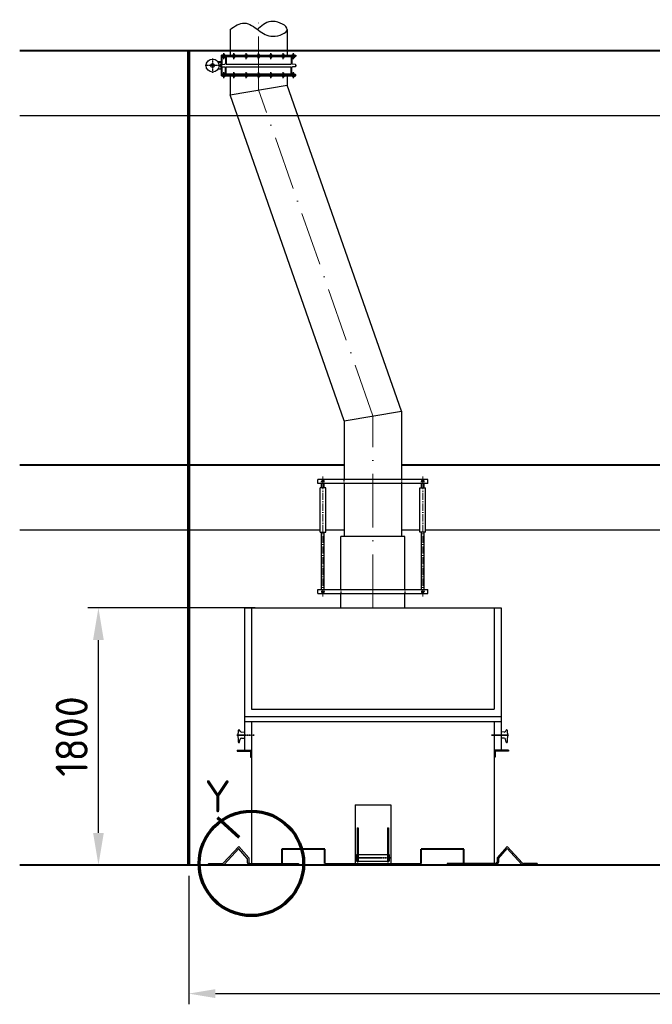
# Model space of a CAD drawing. Header units: millimetres. Extents: x 0 to 62175, y 0 to 44550.
# Tile 31 of 38: x 34914 to 39347, y 13118 to 20011. Entities that reach past the tile are written whole.
import ezdxf

# ---------------------------------------------------------------- set-up
doc = ezdxf.new("R2010")
doc.units = ezdxf.units.MM
for name, pattern in [('Amconstr', [9999, 9999, 0]), ('GEN7', [15, 10, -2.5, 0, -2.5]), ('GEN7A', [7.5, 5, -1.25, 0, -1.25]), ('MITTE', [2, 1.25, -0.25, 0.25, -0.25]), ('VERDECKT', [9.525, 6.35, -3.175])]:
    doc.linetypes.add(name, pattern=pattern)
for name, color, linetype in [('0N', 7, 'Continuous'), ('7', 4, 'GEN7'), ('7A', 4, 'GEN7A'), ('7AN', 4, 'GEN7A'), ('_-0', 7, 'Continuous'), ('Bemaßung', 3, 'Continuous'), ('GRUNDRISS', 7, 'Continuous'), ('Verdecktekanten', 6, 'VERDECKT')]:
    doc.layers.add(name, color=color, linetype=linetype)
for name, color, linetype, lineweight in [('AM_5', 3, 'Continuous', 25), ('AM_CL', 1, 'Amconstr', 25), ('Mittellinie', 4, 'MITTE', 35), ('Schott', 1, 'Continuous', 70)]:
    doc.layers.add(name, color=color, linetype=linetype, lineweight=lineweight)
doc.styles.add('DIN', font='Din.shx')
doc.styles.get("Standard").update_dxf_attribs({"font": 'ISOCP.SHX'})
doc.dimstyles.new('AM_ISO', dxfattribs={"dimscale": 75, "dimtxt": 3.5, "dimasz": 2.5, "dimexe": 1, "dimexo": 1, "dimgap": 1.5, "dimtad": 1, "dimdsep": 46, "dimtxsty": 'Standard', "dimcen": 0, "dimclrd": 256, "dimclre": 256, "dimclrt": 2, "dimadec": 0, "dimazin": 2, "dimtp": 0.1, "dimtm": 0.1, "dimtfac": 0.71, "dimtdec": 3, "dimtmove": 0, "dimatfit": 3, "dimfxl": 0, "dimtzin": 0, "dimlwd": -1, "dimlwe": -1, "dimarcsym": 0})
doc.dimstyles.new('M1_75', dxfattribs={"dimscale": 75, "dimtxt": 3, "dimasz": 3, "dimexe": 1, "dimexo": 1, "dimgap": 1, "dimtad": 1, "dimdec": 0, "dimzin": 0, "dimdsep": 46, "dimtxsty": 'DIN', "dimcen": 3, "dimclrd": 256, "dimclre": 256, "dimclrt": 2, "dimadec": 0, "dimazin": 0, "dimtfac": 1, "dimtdec": 0, "dimtmove": 0, "dimatfit": 3, "dimfxl": 0, "dimtvp": 1.4, "dimtolj": 1, "dimtzin": 0, "dimlwd": -1, "dimlwe": -1, "dimarcsym": 0})

# ---------------------------------------------------------------- blocks, each defined once
blk = doc.blocks.new('*D239')
at = {"layer": 'AM_5'}
for p, q in [((36098.8, 14017.5), (36098.8, 13117.5)), ((47698.8, 14017.5), (47698.8, 13117.5)), ((36286.3, 13192.5), (47511.3, 13192.5))]:
    blk.add_line(p, q, dxfattribs=at)
for points in [[(36286.3, 13223.8), (36286.3, 13161.3), (36098.8, 13192.5)], [(47511.3, 13223.8), (47511.3, 13161.3), (47698.8, 13192.5)]]:
    blk.add_solid(points, dxfattribs=at)
at = {"layer": 'Defpoints', "color": 0}
for p in [(36098.8, 14092.5), (47698.8, 14092.5), (47698.8, 13192.5)]:
    blk.add_point(p, dxfattribs=at)
at = {"layer": 'AM_5', "color": 2, "insert": (41898.8, 13436.3), "char_height": 262.5, "attachment_point": 5}
blk.add_mtext('11600', dxfattribs=at)
blk = doc.blocks.new('*U136')
at = {"layer": '0N'}
for p, q in [((1, 9), (0, 8)), ((0, 8), (0, -8)), ((1, 9), (8, 9)), ((1, 5), (8, 5)), ((8, 9), (8, 8)), ((8, 8), (8, -8)), ((1, -9), (0, -8)), ((1, -5), (8, -5)), ((1, -9), (8, -9)), ((8, -9), (8, -8))]:
    blk.add_line(p, q, dxfattribs=at)
for centre, radius, start, end in [((4, 7), 4.08, 154.4385, 214.4385), ((15, 0), 15.3, 162.383, 197.617), ((4, 7), 4.08, 325.5615, 25.5615), ((-7, 0), 15.3, 342.383, 17.617), ((4, -7), 4.08, 145.5615, 205.5615), ((4, -7), 4.08, 334.4385, 34.4385)]:
    blk.add_arc(centre, radius, start, end, dxfattribs=at)
at = {"layer": '7AN'}
blk.add_line((-15, 0), (23, 0), dxfattribs=at)
blk = doc.blocks.new('*U134')
at = {"layer": '0N'}
for p, q in [((1, 9), (0, 8)), ((0, 8), (0, -8)), ((1, 9), (8, 9)), ((1, 5), (8, 5)), ((8, 9), (8, 8)), ((8, 8), (8, -8)), ((1, -9), (0, -8)), ((1, -5), (8, -5)), ((1, -9), (8, -9)), ((8, -9), (8, -8))]:
    blk.add_line(p, q, dxfattribs=at)
for centre, radius, start, end in [((4, 7), 4.08, 154.4385, 214.4385), ((15, 0), 15.3, 162.383, 197.617), ((4, 7), 4.08, 325.5615, 25.5615), ((-7, 0), 15.3, 342.383, 17.617), ((4, -7), 4.08, 145.5615, 205.5615), ((4, -7), 4.08, 334.4385, 34.4385)]:
    blk.add_arc(centre, radius, start, end, dxfattribs=at)
at = {"layer": '7AN'}
blk.add_line((-15, 0), (23, 0), dxfattribs=at)
blk = doc.blocks.new('*U118')
at = {"layer": '0N'}
for p, q in [((1, 9), (0, 8)), ((0, 8), (0, -8)), ((1, 9), (8, 9)), ((1, 5), (8, 5)), ((8, 9), (8, 8)), ((8, 8), (8, -8)), ((1, -9), (0, -8)), ((1, -5), (8, -5)), ((1, -9), (8, -9)), ((8, -9), (8, -8))]:
    blk.add_line(p, q, dxfattribs=at)
for centre, radius, start, end in [((4, 7), 4.08, 154.4385, 214.4385), ((15, 0), 15.3, 162.383, 197.617), ((4, 7), 4.08, 325.5615, 25.5615), ((-7, 0), 15.3, 342.383, 17.617), ((4, -7), 4.08, 145.5615, 205.5615), ((4, -7), 4.08, 334.4385, 34.4385)]:
    blk.add_arc(centre, radius, start, end, dxfattribs=at)
at = {"layer": '7AN'}
blk.add_line((-15, 0), (23, 0), dxfattribs=at)
blk = doc.blocks.new('*U120')
at = {"layer": '0N'}
for p, q in [((1, 9), (0, 8)), ((0, 8), (0, -8)), ((1, 9), (8, 9)), ((1, 5), (8, 5)), ((8, 9), (8, 8)), ((8, 8), (8, -8)), ((1, -9), (0, -8)), ((1, -5), (8, -5)), ((1, -9), (8, -9)), ((8, -9), (8, -8))]:
    blk.add_line(p, q, dxfattribs=at)
for centre, radius, start, end in [((4, 7), 4.08, 154.4385, 214.4385), ((15, 0), 15.3, 162.383, 197.617), ((4, 7), 4.08, 325.5615, 25.5615), ((-7, 0), 15.3, 342.383, 17.617), ((4, -7), 4.08, 145.5615, 205.5615), ((4, -7), 4.08, 334.4385, 34.4385)]:
    blk.add_arc(centre, radius, start, end, dxfattribs=at)
at = {"layer": '7AN'}
blk.add_line((-15, 0), (23, 0), dxfattribs=at)
blk = doc.blocks.new('*U126')
at = {"layer": '0N'}
for p, q in [((1, 9), (0, 8)), ((0, 8), (0, -8)), ((1, 9), (8, 9)), ((1, 5), (8, 5)), ((8, 9), (8, 8)), ((8, 8), (8, -8)), ((1, -9), (0, -8)), ((1, -5), (8, -5)), ((1, -9), (8, -9)), ((8, -9), (8, -8))]:
    blk.add_line(p, q, dxfattribs=at)
for centre, radius, start, end in [((4, 7), 4.08, 154.4385, 214.4385), ((15, 0), 15.3, 162.383, 197.617), ((4, 7), 4.08, 325.5615, 25.5615), ((-7, 0), 15.3, 342.383, 17.617), ((4, -7), 4.08, 145.5615, 205.5615), ((4, -7), 4.08, 334.4385, 34.4385)]:
    blk.add_arc(centre, radius, start, end, dxfattribs=at)
at = {"layer": '7AN'}
blk.add_line((-15, 0), (23, 0), dxfattribs=at)
blk = doc.blocks.new('*U128')
at = {"layer": '0N'}
for p, q in [((1, 9), (0, 8)), ((0, 8), (0, -8)), ((1, 9), (8, 9)), ((1, 5), (8, 5)), ((8, 9), (8, 8)), ((8, 8), (8, -8)), ((1, -9), (0, -8)), ((1, -5), (8, -5)), ((1, -9), (8, -9)), ((8, -9), (8, -8))]:
    blk.add_line(p, q, dxfattribs=at)
for centre, radius, start, end in [((4, 7), 4.08, 154.4385, 214.4385), ((15, 0), 15.3, 162.383, 197.617), ((4, 7), 4.08, 325.5615, 25.5615), ((-7, 0), 15.3, 342.383, 17.617), ((4, -7), 4.08, 145.5615, 205.5615), ((4, -7), 4.08, 334.4385, 34.4385)]:
    blk.add_arc(centre, radius, start, end, dxfattribs=at)
at = {"layer": '7AN'}
blk.add_line((-15, 0), (23, 0), dxfattribs=at)
blk = doc.blocks.new('*U132')
at = {"layer": '0N'}
for p, q in [((1, 9), (0, 8)), ((0, 8), (0, -8)), ((1, 9), (8, 9)), ((1, 5), (8, 5)), ((8, 9), (8, 8)), ((8, 8), (8, -8)), ((1, -9), (0, -8)), ((1, -5), (8, -5)), ((1, -9), (8, -9)), ((8, -9), (8, -8))]:
    blk.add_line(p, q, dxfattribs=at)
for centre, radius, start, end in [((4, 7), 4.08, 154.4385, 214.4385), ((15, 0), 15.3, 162.383, 197.617), ((4, 7), 4.08, 325.5615, 25.5615), ((-7, 0), 15.3, 342.383, 17.617), ((4, -7), 4.08, 145.5615, 205.5615), ((4, -7), 4.08, 334.4385, 34.4385)]:
    blk.add_arc(centre, radius, start, end, dxfattribs=at)
at = {"layer": '7AN'}
blk.add_line((-15, 0), (23, 0), dxfattribs=at)
blk = doc.blocks.new('*U130')
at = {"layer": '0N'}
for p, q in [((1, 9), (0, 8)), ((0, 8), (0, -8)), ((1, 9), (8, 9)), ((1, 5), (8, 5)), ((8, 9), (8, 8)), ((8, 8), (8, -8)), ((1, -9), (0, -8)), ((1, -5), (8, -5)), ((1, -9), (8, -9)), ((8, -9), (8, -8))]:
    blk.add_line(p, q, dxfattribs=at)
for centre, radius, start, end in [((4, 7), 4.08, 154.4385, 214.4385), ((15, 0), 15.3, 162.383, 197.617), ((4, 7), 4.08, 325.5615, 25.5615), ((-7, 0), 15.3, 342.383, 17.617), ((4, -7), 4.08, 145.5615, 205.5615), ((4, -7), 4.08, 334.4385, 34.4385)]:
    blk.add_arc(centre, radius, start, end, dxfattribs=at)
at = {"layer": '7AN'}
blk.add_line((-15, 0), (23, 0), dxfattribs=at)
blk = doc.blocks.new('*U146')
at = {"layer": '0N'}
for p, q in [((1, 9), (0, 8)), ((0, 8), (0, -8)), ((1, 9), (8, 9)), ((1, 5), (8, 5)), ((8, 9), (8, 8)), ((8, 8), (8, -8)), ((1, -9), (0, -8)), ((1, -5), (8, -5)), ((1, -9), (8, -9)), ((8, -9), (8, -8))]:
    blk.add_line(p, q, dxfattribs=at)
for centre, radius, start, end in [((4, 7), 4.08, 154.4385, 214.4385), ((15, 0), 15.3, 162.383, 197.617), ((4, 7), 4.08, 325.5615, 25.5615), ((-7, 0), 15.3, 342.383, 17.617), ((4, -7), 4.08, 145.5615, 205.5615), ((4, -7), 4.08, 334.4385, 34.4385)]:
    blk.add_arc(centre, radius, start, end, dxfattribs=at)
at = {"layer": '7AN'}
blk.add_line((-15, 0), (23, 0), dxfattribs=at)
blk = doc.blocks.new('*U122')
at = {"layer": '0N'}
for p, q in [((1, 9), (0, 8)), ((0, 8), (0, -8)), ((1, 9), (8, 9)), ((1, 5), (8, 5)), ((8, 9), (8, 8)), ((8, 8), (8, -8)), ((1, -9), (0, -8)), ((1, -5), (8, -5)), ((1, -9), (8, -9)), ((8, -9), (8, -8))]:
    blk.add_line(p, q, dxfattribs=at)
for centre, radius, start, end in [((4, 7), 4.08, 154.4385, 214.4385), ((15, 0), 15.3, 162.383, 197.617), ((4, 7), 4.08, 325.5615, 25.5615), ((-7, 0), 15.3, 342.383, 17.617), ((4, -7), 4.08, 145.5615, 205.5615), ((4, -7), 4.08, 334.4385, 34.4385)]:
    blk.add_arc(centre, radius, start, end, dxfattribs=at)
at = {"layer": '7AN'}
blk.add_line((-15, 0), (23, 0), dxfattribs=at)
blk = doc.blocks.new('*U150')
at = {"layer": '0N'}
for p, q in [((1, 9), (0, 8)), ((0, 8), (0, -8)), ((1, 9), (8, 9)), ((1, 5), (8, 5)), ((8, 9), (8, 8)), ((8, 8), (8, -8)), ((1, -9), (0, -8)), ((1, -5), (8, -5)), ((1, -9), (8, -9)), ((8, -9), (8, -8))]:
    blk.add_line(p, q, dxfattribs=at)
for centre, radius, start, end in [((4, 7), 4.08, 154.4385, 214.4385), ((15, 0), 15.3, 162.383, 197.617), ((4, 7), 4.08, 325.5615, 25.5615), ((-7, 0), 15.3, 342.383, 17.617), ((4, -7), 4.08, 145.5615, 205.5615), ((4, -7), 4.08, 334.4385, 34.4385)]:
    blk.add_arc(centre, radius, start, end, dxfattribs=at)
at = {"layer": '7AN'}
blk.add_line((-15, 0), (23, 0), dxfattribs=at)
blk = doc.blocks.new('*U154')
at = {"layer": '0N'}
for p, q in [((1, 9), (0, 8)), ((0, 8), (0, -8)), ((1, 9), (8, 9)), ((1, 5), (8, 5)), ((8, 9), (8, 8)), ((8, 8), (8, -8)), ((1, -9), (0, -8)), ((1, -5), (8, -5)), ((1, -9), (8, -9)), ((8, -9), (8, -8))]:
    blk.add_line(p, q, dxfattribs=at)
for centre, radius, start, end in [((4, 7), 4.08, 154.4385, 214.4385), ((15, 0), 15.3, 162.383, 197.617), ((4, 7), 4.08, 325.5615, 25.5615), ((-7, 0), 15.3, 342.383, 17.617), ((4, -7), 4.08, 145.5615, 205.5615), ((4, -7), 4.08, 334.4385, 34.4385)]:
    blk.add_arc(centre, radius, start, end, dxfattribs=at)
at = {"layer": '7AN'}
blk.add_line((-15, 0), (23, 0), dxfattribs=at)
blk = doc.blocks.new('*U148')
at = {"layer": '0N'}
for p, q in [((1, 9), (0, 8)), ((0, 8), (0, -8)), ((1, 9), (8, 9)), ((1, 5), (8, 5)), ((8, 9), (8, 8)), ((8, 8), (8, -8)), ((1, -9), (0, -8)), ((1, -5), (8, -5)), ((1, -9), (8, -9)), ((8, -9), (8, -8))]:
    blk.add_line(p, q, dxfattribs=at)
for centre, radius, start, end in [((4, 7), 4.08, 154.4385, 214.4385), ((15, 0), 15.3, 162.383, 197.617), ((4, 7), 4.08, 325.5615, 25.5615), ((-7, 0), 15.3, 342.383, 17.617), ((4, -7), 4.08, 145.5615, 205.5615), ((4, -7), 4.08, 334.4385, 34.4385)]:
    blk.add_arc(centre, radius, start, end, dxfattribs=at)
at = {"layer": '7AN'}
blk.add_line((-15, 0), (23, 0), dxfattribs=at)
blk = doc.blocks.new('*U124')
at = {"layer": '0N'}
for p, q in [((1, 9), (0, 8)), ((0, 8), (0, -8)), ((1, 9), (8, 9)), ((1, 5), (8, 5)), ((8, 9), (8, 8)), ((8, 8), (8, -8)), ((1, -9), (0, -8)), ((1, -5), (8, -5)), ((1, -9), (8, -9)), ((8, -9), (8, -8))]:
    blk.add_line(p, q, dxfattribs=at)
for centre, radius, start, end in [((4, 7), 4.08, 154.4385, 214.4385), ((15, 0), 15.3, 162.383, 197.617), ((4, 7), 4.08, 325.5615, 25.5615), ((-7, 0), 15.3, 342.383, 17.617), ((4, -7), 4.08, 145.5615, 205.5615), ((4, -7), 4.08, 334.4385, 34.4385)]:
    blk.add_arc(centre, radius, start, end, dxfattribs=at)
at = {"layer": '7AN'}
blk.add_line((-15, 0), (23, 0), dxfattribs=at)
blk = doc.blocks.new('*U152')
at = {"layer": '0N'}
for p, q in [((1, 9), (0, 8)), ((0, 8), (0, -8)), ((1, 9), (8, 9)), ((1, 5), (8, 5)), ((8, 9), (8, 8)), ((8, 8), (8, -8)), ((1, -9), (0, -8)), ((1, -5), (8, -5)), ((1, -9), (8, -9)), ((8, -9), (8, -8))]:
    blk.add_line(p, q, dxfattribs=at)
for centre, radius, start, end in [((4, 7), 4.08, 154.4385, 214.4385), ((15, 0), 15.3, 162.383, 197.617), ((4, 7), 4.08, 325.5615, 25.5615), ((-7, 0), 15.3, 342.383, 17.617), ((4, -7), 4.08, 145.5615, 205.5615), ((4, -7), 4.08, 334.4385, 34.4385)]:
    blk.add_arc(centre, radius, start, end, dxfattribs=at)
at = {"layer": '7AN'}
blk.add_line((-15, 0), (23, 0), dxfattribs=at)
blk = doc.blocks.new('*U156')
at = {"layer": '0N'}
for p, q in [((1, 9), (0, 8)), ((0, 8), (0, -8)), ((1, 9), (8, 9)), ((1, 5), (8, 5)), ((8, 9), (8, 8)), ((8, 8), (8, -8)), ((1, -9), (0, -8)), ((1, -5), (8, -5)), ((1, -9), (8, -9)), ((8, -9), (8, -8))]:
    blk.add_line(p, q, dxfattribs=at)
for centre, radius, start, end in [((4, 7), 4.08, 154.4385, 214.4385), ((15, 0), 15.3, 162.383, 197.617), ((4, 7), 4.08, 325.5615, 25.5615), ((-7, 0), 15.3, 342.383, 17.617), ((4, -7), 4.08, 145.5615, 205.5615), ((4, -7), 4.08, 334.4385, 34.4385)]:
    blk.add_arc(centre, radius, start, end, dxfattribs=at)
at = {"layer": '7AN'}
blk.add_line((-15, 0), (23, 0), dxfattribs=at)
blk = doc.blocks.new('*U160')
at = {"layer": '0N'}
for p, q in [((1, 9), (0, 8)), ((0, 8), (0, -8)), ((1, 9), (8, 9)), ((1, 5), (8, 5)), ((8, 9), (8, 8)), ((8, 8), (8, -8)), ((1, -9), (0, -8)), ((1, -5), (8, -5)), ((1, -9), (8, -9)), ((8, -9), (8, -8))]:
    blk.add_line(p, q, dxfattribs=at)
for centre, radius, start, end in [((4, 7), 4.08, 154.4385, 214.4385), ((15, 0), 15.3, 162.383, 197.617), ((4, 7), 4.08, 325.5615, 25.5615), ((-7, 0), 15.3, 342.383, 17.617), ((4, -7), 4.08, 145.5615, 205.5615), ((4, -7), 4.08, 334.4385, 34.4385)]:
    blk.add_arc(centre, radius, start, end, dxfattribs=at)
at = {"layer": '7AN'}
blk.add_line((-15, 0), (23, 0), dxfattribs=at)
blk = doc.blocks.new('*U158')
at = {"layer": '0N'}
for p, q in [((1, 9), (0, 8)), ((0, 8), (0, -8)), ((1, 9), (8, 9)), ((1, 5), (8, 5)), ((8, 9), (8, 8)), ((8, 8), (8, -8)), ((1, -9), (0, -8)), ((1, -5), (8, -5)), ((1, -9), (8, -9)), ((8, -9), (8, -8))]:
    blk.add_line(p, q, dxfattribs=at)
for centre, radius, start, end in [((4, 7), 4.08, 154.4385, 214.4385), ((15, 0), 15.3, 162.383, 197.617), ((4, 7), 4.08, 325.5615, 25.5615), ((-7, 0), 15.3, 342.383, 17.617), ((4, -7), 4.08, 145.5615, 205.5615), ((4, -7), 4.08, 334.4385, 34.4385)]:
    blk.add_arc(centre, radius, start, end, dxfattribs=at)
at = {"layer": '7AN'}
blk.add_line((-15, 0), (23, 0), dxfattribs=at)
blk = doc.blocks.new('*U166')
at = {"layer": '0N'}
for p, q in [((1, 9), (0, 8)), ((0, 8), (0, -8)), ((1, 9), (8, 9)), ((1, 5), (8, 5)), ((8, 9), (8, 8)), ((8, 8), (8, -8)), ((1, -9), (0, -8)), ((1, -5), (8, -5)), ((1, -9), (8, -9)), ((8, -9), (8, -8))]:
    blk.add_line(p, q, dxfattribs=at)
for centre, radius, start, end in [((4, 7), 4.08, 154.4385, 214.4385), ((15, 0), 15.3, 162.383, 197.617), ((4, 7), 4.08, 325.5615, 25.5615), ((-7, 0), 15.3, 342.383, 17.617), ((4, -7), 4.08, 145.5615, 205.5615), ((4, -7), 4.08, 334.4385, 34.4385)]:
    blk.add_arc(centre, radius, start, end, dxfattribs=at)
at = {"layer": '7AN'}
blk.add_line((-15, 0), (23, 0), dxfattribs=at)
blk = doc.blocks.new('*U162')
at = {"layer": '0N'}
for p, q in [((1, 9), (0, 8)), ((0, 8), (0, -8)), ((1, 9), (8, 9)), ((1, 5), (8, 5)), ((8, 9), (8, 8)), ((8, 8), (8, -8)), ((1, -9), (0, -8)), ((1, -5), (8, -5)), ((1, -9), (8, -9)), ((8, -9), (8, -8))]:
    blk.add_line(p, q, dxfattribs=at)
for centre, radius, start, end in [((4, 7), 4.08, 154.4385, 214.4385), ((15, 0), 15.3, 162.383, 197.617), ((4, 7), 4.08, 325.5615, 25.5615), ((-7, 0), 15.3, 342.383, 17.617), ((4, -7), 4.08, 145.5615, 205.5615), ((4, -7), 4.08, 334.4385, 34.4385)]:
    blk.add_arc(centre, radius, start, end, dxfattribs=at)
at = {"layer": '7AN'}
blk.add_line((-15, 0), (23, 0), dxfattribs=at)
blk = doc.blocks.new('*U164')
at = {"layer": '0N'}
for p, q in [((1, 9), (0, 8)), ((0, 8), (0, -8)), ((1, 9), (8, 9)), ((1, 5), (8, 5)), ((8, 9), (8, 8)), ((8, 8), (8, -8)), ((1, -9), (0, -8)), ((1, -5), (8, -5)), ((1, -9), (8, -9)), ((8, -9), (8, -8))]:
    blk.add_line(p, q, dxfattribs=at)
for centre, radius, start, end in [((4, 7), 4.08, 154.4385, 214.4385), ((15, 0), 15.3, 162.383, 197.617), ((4, 7), 4.08, 325.5615, 25.5615), ((-7, 0), 15.3, 342.383, 17.617), ((4, -7), 4.08, 145.5615, 205.5615), ((4, -7), 4.08, 334.4385, 34.4385)]:
    blk.add_arc(centre, radius, start, end, dxfattribs=at)
at = {"layer": '7AN'}
blk.add_line((-15, 0), (23, 0), dxfattribs=at)
blk = doc.blocks.new('*U140')
at = {"layer": '0N'}
for p, q in [((1, 9), (0, 8)), ((0, 8), (0, -8)), ((1, 9), (8, 9)), ((1, 5), (8, 5)), ((8, 9), (8, 8)), ((8, 8), (8, -8)), ((1, -9), (0, -8)), ((1, -5), (8, -5)), ((1, -9), (8, -9)), ((8, -9), (8, -8))]:
    blk.add_line(p, q, dxfattribs=at)
for centre, radius, start, end in [((4, 7), 4.08, 154.4385, 214.4385), ((15, 0), 15.3, 162.383, 197.617), ((4, 7), 4.08, 325.5615, 25.5615), ((-7, 0), 15.3, 342.383, 17.617), ((4, -7), 4.08, 145.5615, 205.5615), ((4, -7), 4.08, 334.4385, 34.4385)]:
    blk.add_arc(centre, radius, start, end, dxfattribs=at)
at = {"layer": '7AN'}
blk.add_line((-15, 0), (23, 0), dxfattribs=at)
blk = doc.blocks.new('*U138')
at = {"layer": '0N'}
for p, q in [((1, 9), (0, 8)), ((0, 8), (0, -8)), ((1, 9), (8, 9)), ((1, 5), (8, 5)), ((8, 9), (8, 8)), ((8, 8), (8, -8)), ((1, -9), (0, -8)), ((1, -5), (8, -5)), ((1, -9), (8, -9)), ((8, -9), (8, -8))]:
    blk.add_line(p, q, dxfattribs=at)
for centre, radius, start, end in [((4, 7), 4.08, 154.4385, 214.4385), ((15, 0), 15.3, 162.383, 197.617), ((4, 7), 4.08, 325.5615, 25.5615), ((-7, 0), 15.3, 342.383, 17.617), ((4, -7), 4.08, 145.5615, 205.5615), ((4, -7), 4.08, 334.4385, 34.4385)]:
    blk.add_arc(centre, radius, start, end, dxfattribs=at)
at = {"layer": '7AN'}
blk.add_line((-15, 0), (23, 0), dxfattribs=at)
blk = doc.blocks.new('*U142')
at = {"layer": '0N'}
for p, q in [((1, 9), (0, 8)), ((0, 8), (0, -8)), ((1, 9), (8, 9)), ((1, 5), (8, 5)), ((8, 9), (8, 8)), ((8, 8), (8, -8)), ((1, -9), (0, -8)), ((1, -5), (8, -5)), ((1, -9), (8, -9)), ((8, -9), (8, -8))]:
    blk.add_line(p, q, dxfattribs=at)
for centre, radius, start, end in [((4, 7), 4.08, 154.4385, 214.4385), ((15, 0), 15.3, 162.383, 197.617), ((4, 7), 4.08, 325.5615, 25.5615), ((-7, 0), 15.3, 342.383, 17.617), ((4, -7), 4.08, 145.5615, 205.5615), ((4, -7), 4.08, 334.4385, 34.4385)]:
    blk.add_arc(centre, radius, start, end, dxfattribs=at)
at = {"layer": '7AN'}
blk.add_line((-15, 0), (23, 0), dxfattribs=at)
blk = doc.blocks.new('*U144')
at = {"layer": '0N'}
for p, q in [((1, 9), (0, 8)), ((0, 8), (0, -8)), ((1, 9), (8, 9)), ((1, 5), (8, 5)), ((8, 9), (8, 8)), ((8, 8), (8, -8)), ((1, -9), (0, -8)), ((1, -5), (8, -5)), ((1, -9), (8, -9)), ((8, -9), (8, -8))]:
    blk.add_line(p, q, dxfattribs=at)
for centre, radius, start, end in [((4, 7), 4.08, 154.4385, 214.4385), ((15, 0), 15.3, 162.383, 197.617), ((4, 7), 4.08, 325.5615, 25.5615), ((-7, 0), 15.3, 342.383, 17.617), ((4, -7), 4.08, 145.5615, 205.5615), ((4, -7), 4.08, 334.4385, 34.4385)]:
    blk.add_arc(centre, radius, start, end, dxfattribs=at)
at = {"layer": '7AN'}
blk.add_line((-15, 0), (23, 0), dxfattribs=at)
blk = doc.blocks.new('*D229')
at = {"layer": 'Bemaßung'}
for p, q in [((36563.7, 15892.5), (35391.2, 15892.5)), ((35466.2, 14317.5), (35466.2, 15667.5)), ((34989.5, 14092.5), (35541.2, 14092.5))]:
    blk.add_line(p, q, dxfattribs=at)
for points in [[(35428.7, 15667.5), (35503.7, 15667.5), (35466.2, 15892.5)], [(35428.7, 14317.5), (35503.7, 14317.5), (35466.2, 14092.5)]]:
    blk.add_solid(points, dxfattribs=at)
at = {"layer": 'Defpoints', "color": 0}
for p in [(35466.2, 15892.5), (36638.7, 15892.5), (34914.5, 14092.5)]:
    blk.add_point(p, dxfattribs=at)
at = {"layer": 'Bemaßung', "color": 2, "insert": (35278.7, 14992.5), "char_height": 225, "attachment_point": 5, "rotation": 90, "style": 'DIN'}
blk.add_mtext('\\A1;1800', dxfattribs=at)

msp = doc.modelspace()

# ---------------------------------------------------------------- linework, layer by layer
at = {"linetype": 'Continuous'}
for p, q in [((36388.752, 19942.518), (36388.752, 19762.058)), ((36788.752, 19942.518), (36788.752, 19762.058)), ((36388.752, 19617.108), (36388.752, 19484.624)), ((36788.752, 19617.108), (36788.752, 19552.718)), ((37588.842, 17270.866), (36788.752, 19552.718)), ((37188.842, 17202.772), (36388.752, 19484.624)), ((37588.842, 17270.866), (37588.842, 16792.518)), ((37188.842, 17202.772), (37188.842, 16792.518)), ((37003.842, 16762.518), (37003.842, 16792.518)), ((37773.842, 16792.518), (37003.842, 16792.518)), ((37773.842, 16762.518), (37003.842, 16762.518)), ((37028.842, 16732.518), (37028.842, 16762.518)), ((37048.842, 16732.518), (37048.842, 16762.518)), ((37188.842, 16762.518), (37188.842, 16392.506)), ((37588.842, 16762.518), (37588.842, 16392.53)), ((37728.842, 16732.518), (37728.842, 16762.518)), ((37748.842, 16732.518), (37748.842, 16762.518)), ((37773.842, 16762.518), (37773.842, 16792.518)), ((37058.842, 16732.518), (37018.842, 16732.518)), ((37018.842, 16422.518), (37018.842, 16732.518)), ((37058.842, 16422.518), (37058.842, 16732.518)), ((37718.842, 16732.518), (37758.842, 16732.518)), ((37718.842, 16422.518), (37718.842, 16732.518)), ((37758.842, 16422.518), (37758.842, 16732.518)), ((37018.842, 16422.518), (37058.842, 16422.518)), ((37028.842, 16022.518), (37028.842, 16422.518)), ((37048.842, 16022.518), (37048.842, 16422.518)), ((37758.842, 16422.518), (37718.842, 16422.518)), ((37728.842, 16022.518), (37728.842, 16422.518)), ((37748.842, 16022.518), (37748.842, 16422.518)), ((37613.842, 16392.531), (37163.842, 16392.505)), ((37163.842, 16022.518), (37163.842, 16392.505)), ((37613.842, 16022.518), (37613.842, 16392.531)), ((37003.842, 15992.518), (37003.842, 16022.518)), ((37003.842, 16022.518), (37773.842, 16022.518)), ((37003.842, 15992.518), (37773.842, 15992.518)), ((37163.842, 15892.505), (37163.842, 15992.518)), ((37613.842, 15892.531), (37613.842, 15992.518)), ((37773.842, 15992.518), (37773.842, 16022.518)), ((36488.842, 15892.518), (36488.9, 14897.83)), ((36488.842, 15892.518), (38288.842, 15892.518)), ((36538.842, 15892.518), (36538.9, 15182.699)), ((37188.842, 15892.506), (37188.842, 15892.491)), ((37588.842, 15892.53), (37588.842, 15892.514)), ((38238.842, 15892.518), (38238.9, 15182.699)), ((38288.842, 15892.518), (38288.9, 14897.83)), ((36538.9, 15182.699), (38238.9, 15182.699)), ((36488.9, 15132.699), (38288.9, 15132.699)), ((36488.9, 15097.344), (38288.9, 15097.344)), ((36538.9, 15097.344), (36538.9, 14102.662)), ((38238.9, 15097.344), (38238.9, 14102.662)), ((36460.65, 15028.012), (36455.026, 15036.224)), ((38317.151, 15028.012), (38322.775, 15036.224)), ((36455.566, 14953.034), (36459.044, 14973.349)), ((36468.9, 15023.662), (36486.9, 15025.162)), ((36468.9, 14981.662), (36486.9, 14980.162)), ((36488.9, 15025.162), (36486.9, 15025.162)), ((36488.9, 14980.162), (36486.9, 14980.162)), ((38288.9, 15025.162), (38290.9, 15025.162)), ((38288.9, 14980.162), (38290.9, 14980.162)), ((38308.9, 15023.662), (38290.9, 15025.162)), ((38308.9, 14981.662), (38290.9, 14980.162)), ((38322.235, 14953.034), (38318.757, 14973.349)), ((36438.9, 14897.83), (36438.9, 14889.83)), ((36438.9, 14897.83), (36538.9, 14897.83)), ((36438.9, 14889.83), (36530.9, 14889.83)), ((36530.9, 14889.83), (36530.9, 14847.83)), ((38338.9, 14897.83), (38238.9, 14897.83)), ((38338.9, 14889.83), (38246.9, 14889.83)), ((38246.9, 14889.83), (38246.9, 14847.83)), ((38338.9, 14897.83), (38338.9, 14889.83)), ((36530.9, 14847.83), (36538.9, 14847.83)), ((38246.9, 14847.83), (38238.9, 14847.83)), ((37263.9, 14514.472), (37513.9, 14514.472)), ((37263.9, 14514.472), (37263.9, 14102.662)), ((37513.9, 14514.472), (37513.9, 14102.662)), ((37279.4, 14352.662), (37286.4, 14352.662)), ((37279.4, 14352.662), (37279.4, 14115.162)), ((37286.4, 14352.662), (37286.4, 14115.162)), ((37491.4, 14352.662), (37498.4, 14352.662)), ((37491.4, 14352.662), (37491.4, 14115.162)), ((37498.4, 14352.662), (37498.4, 14115.162)), ((37274.4, 14165.162), (37274.4, 14120.162)), ((37274.4, 14165.162), (37279.4, 14165.162)), ((37286.4, 14165.162), (37491.4, 14165.162)), ((37498.4, 14165.162), (37503.4, 14165.162)), ((37503.4, 14165.162), (37503.4, 14120.162)), ((36538.9, 14102.662), (36751.4, 14102.662)), ((37051.4, 14102.662), (37726.4, 14102.662)), ((37274.4, 14120.162), (37279.4, 14120.162)), ((37279.4, 14115.162), (37286.4, 14115.162)), ((37286.4, 14120.162), (37491.4, 14120.162)), ((37491.4, 14115.162), (37498.4, 14115.162)), ((37498.4, 14120.162), (37503.4, 14120.162)), ((38026.4, 14102.662), (38238.9, 14102.662))]:
    msp.add_line(p, q, dxfattribs=at)
for p, q in [((36328.752, 19715.628), (36303.449, 19715.628)), ((36328.752, 19756.858), (36328.752, 19762.058)), ((36339.802, 19762.058), (36328.752, 19762.058)), ((36328.752, 19762.058), (36328.752, 19756.858)), ((36328.752, 19762.058), (36827.302, 19762.058)), ((36328.752, 19756.858), (36328.752, 19754.817)), ((36328.752, 19756.858), (36361.252, 19756.858)), ((36328.752, 19756.858), (36848.752, 19756.858)), ((36328.752, 19624.349), (36328.752, 19754.817)), ((36332.002, 19697.459), (36332.002, 19751.257)), ((36332.03, 19751.254), (36351.285, 19749.645)), ((36356.052, 19744.463), (36356.052, 19704.253)), ((36361.252, 19756.858), (36361.252, 19698.358)), ((36816.252, 19750.358), (36361.252, 19750.358)), ((36848.752, 19756.858), (36816.252, 19756.858)), ((36816.252, 19756.858), (36816.252, 19698.358)), ((36821.452, 19744.463), (36821.452, 19704.253)), ((36845.475, 19751.254), (36826.219, 19749.645)), ((36837.702, 19762.058), (36848.752, 19762.058)), ((36848.752, 19762.058), (36848.752, 19756.858)), ((36848.752, 19756.858), (36848.752, 19754.817)), ((36328.752, 19663.538), (36303.449, 19663.538)), ((36305.544, 19712.333), (36325.161, 19712.333)), ((36305.716, 19666.833), (36325.161, 19666.833)), ((36325.161, 19666.833), (36325.161, 19712.333)), ((36328.752, 19691.858), (36328.752, 19693.899)), ((36328.752, 19691.858), (36328.752, 19687.308)), ((36328.752, 19687.308), (36328.752, 19691.858)), ((36328.752, 19687.308), (36328.752, 19685.267)), ((36332.002, 19627.909), (36332.002, 19681.707)), ((36332.03, 19697.462), (36351.285, 19699.071)), ((36332.03, 19681.704), (36351.285, 19680.095)), ((36356.052, 19634.703), (36356.052, 19674.913)), ((36361.252, 19698.358), (36816.252, 19698.358)), ((36361.252, 19622.308), (36361.252, 19680.808)), ((36361.252, 19680.808), (36816.252, 19680.808)), ((36816.252, 19622.308), (36816.252, 19680.808)), ((36821.452, 19634.703), (36821.452, 19674.913)), ((36845.475, 19697.462), (36826.219, 19699.071)), ((36845.475, 19681.704), (36826.219, 19680.095)), ((36848.752, 19691.858), (36848.752, 19693.899)), ((36848.752, 19687.308), (36848.752, 19691.858)), ((36848.752, 19691.858), (36848.752, 19687.308)), ((36848.752, 19687.308), (36848.752, 19685.267)), ((36328.752, 19622.308), (36328.752, 19624.349)), ((36328.752, 19617.108), (36328.752, 19622.308)), ((36328.752, 19622.308), (36361.252, 19622.308)), ((36328.752, 19622.308), (36848.752, 19622.308)), ((36328.752, 19617.108), (36848.752, 19617.108)), ((36332.03, 19627.912), (36351.285, 19629.521)), ((36816.252, 19628.808), (36361.252, 19628.808)), ((36848.752, 19622.308), (36816.252, 19622.308)), ((36845.475, 19627.912), (36826.219, 19629.521)), ((36848.752, 19622.308), (36848.752, 19624.349)), ((36848.752, 19617.108), (36848.752, 19622.308)), ((52178.456, 19336.518), (34914.489, 19336.518)), ((37018.842, 16436.518), (34914.489, 16436.518)), ((37188.842, 16436.518), (37058.842, 16436.518)), ((37718.842, 16436.518), (37588.842, 16436.518)), ((44604.952, 16436.518), (37758.842, 16436.518)), ((36448.9, 14222.518), (36341.101, 14105.735)), ((36448.9, 14207.775), (36348.449, 14098.952)), ((36508.9, 14138.761), (36448.702, 14207.559)), ((36518.9, 14142.518), (36448.9, 14222.518)), ((38259.095, 14142.579), (38329.081, 14222.591)), ((38269.095, 14138.823), (38329.282, 14207.632)), ((38329.081, 14222.591), (38436.901, 14105.827)), ((38329.083, 14207.848), (38429.554, 14099.043)), ((36508.9, 14138.761), (36508.9, 14112.518)), ((36518.9, 14142.518), (36518.9, 14112.518)), ((38259.095, 14142.579), (38259.1, 14112.579)), ((38269.095, 14138.823), (38269.1, 14112.58)), ((36238.9, 14102.518), (36238.9, 14092.518)), ((36238.9, 14102.518), (36333.753, 14102.518)), ((36238.9, 14092.518), (36333.753, 14092.518)), ((36528.9, 14102.518), (36868.9, 14102.518)), ((36528.9, 14092.518), (36868.9, 14092.518)), ((36868.9, 14102.518), (36868.9, 14092.518)), ((38249.102, 14102.577), (37909.102, 14102.518)), ((37909.102, 14102.518), (37909.103, 14092.518)), ((38249.103, 14092.577), (37909.103, 14092.518)), ((38539.102, 14102.627), (38444.249, 14102.611)), ((38539.103, 14092.627), (38444.251, 14092.611)), ((38539.102, 14102.627), (38539.103, 14092.627))]:
    msp.add_line(p, q)
for radius in [45.5, 13]:
    msp.add_circle((36266.14, 19689.583), radius)
for centre in [(37038.842, 16777.518), (37738.842, 16777.518), (37038.842, 16007.518), (37738.842, 16007.518)]:
    msp.add_circle(centre, 4, dxfattribs=at)
for centre, radius, start, end in [((36332.327, 19754.817), 3.575, 180, 265.2233468), ((36350.852, 19744.463), 5.2, 0, 85.2233468), ((36826.652, 19744.463), 5.2, 94.7766532, 180), ((36845.177, 19754.817), 3.575, 274.7766532, 0), ((36332.327, 19693.899), 3.575, 94.7766532, 180), ((36332.327, 19685.267), 3.575, 180, 265.2233468), ((36350.852, 19704.253), 5.2, 274.7766532, 0), ((36350.852, 19674.913), 5.2, 0, 85.2233468), ((36826.652, 19704.253), 5.2, 180, 265.2233468), ((36826.652, 19674.913), 5.2, 94.7766532, 180), ((36845.177, 19693.899), 3.575, 0, 85.2233468), ((36845.177, 19685.267), 3.575, 274.7766532, 0), ((36332.327, 19624.349), 3.575, 94.7766532, 180), ((36350.852, 19634.703), 5.2, 274.7766532, 0), ((36826.652, 19634.703), 5.2, 180, 265.2233468), ((36845.177, 19624.349), 3.575, 0, 85.2233468), ((36333.753, 14112.518), 10, 270, 317.29061), ((36333.753, 14112.518), 20, 270, 317.29061), ((36528.9, 14112.518), 20, 180, 270), ((36528.9, 14112.518), 10, 180, 270), ((38249.1, 14112.577), 10, 270.0099283, 0.0099283), ((38249.1, 14112.577), 20, 270.0099283, 0.0099283), ((38444.247, 14112.611), 20, 222.7193183, 270.0099283), ((38444.247, 14112.611), 10, 222.7193183, 270.0099283)]:
    msp.add_arc(centre, radius, start, end)
for centre, radius, start, end in [((36686.054, 15002.657), 242.153, 172.5744841, 179.9989607), ((36450.9, 15033.399), 5, 34.4036583, 173.6403398), ((36468.9, 15033.662), 10, 214.4036583, 270), ((38308.9, 15033.662), 10, 270, 325.5963417), ((38326.9, 15033.399), 5, 6.3596602, 145.5963417), ((38091.747, 15002.657), 242.153, 0.0010393, 7.4255159), ((37021.13, 15002.654), 577.23, 179.9992065, 184.8075188), ((36468.9, 14971.662), 10, 90, 170.2864804), ((38308.9, 14971.662), 10, 9.7135196, 90), ((37756.671, 15002.654), 577.23, 355.1924812, 0.0007935), ((36450.9, 14954.831), 5, 186.3596602, 338.9350787), ((38326.9, 14954.831), 5, 201.0649213, 353.6403398)]:
    msp.add_arc(centre, radius, start, end, dxfattribs=at)
at = {"layer": '7'}
for p, q in [((36266.14, 19739.253), (36266.14, 19639.731)), ((36309.951, 19689.583), (36215.136, 19689.583))]:
    msp.add_line(p, q, dxfattribs=at)
at = {"layer": '7A', "lineweight": 13, "ltscale": 75}
for p, q in [((36588.752, 19518.671), (36588.752, 20010.648)), ((37388.752, 17237.076), (36588.752, 19518.671)), ((37388.842, 15892.518), (37388.752, 17237.076))]:
    msp.add_line(p, q, dxfattribs=at)
at = {"layer": '7A', "lineweight": 13, "ltscale": 10}
for p, q in [((37038.842, 15972.518), (37038.842, 16812.518)), ((37738.842, 15972.518), (37738.842, 16812.518))]:
    msp.add_line(p, q, dxfattribs=at)
at = {"layer": '_-0'}
for p, q in [((36588.752, 19948.897), (36580.997, 19943.049)), ((36388.752, 19484.624), (36788.752, 19552.718)), ((37188.842, 17202.772), (37588.842, 17270.866))]:
    msp.add_line(p, q, dxfattribs=at)
msp.add_spline([(36388.752, 19942.518), (36488.752, 19986.969), (36588.752, 19937.31), (36688.752, 19894.273), (36788.752, 19942.518), (36688.752, 19998.556), (36588.752, 19948.897)], degree=3, dxfattribs=at)
at = {"layer": 'AM_CL'}
for p, q in [((36228.9, 14092.518), (36238.9, 14102.518)), ((36229.183, 14092.518), (36238.9, 14102.235)), ((36229.466, 14092.518), (36238.9, 14101.952)), ((36229.608, 14092.518), (36238.9, 14101.811)), ((36229.89, 14092.518), (36238.9, 14101.528)), ((36230.173, 14092.518), (36238.9, 14101.245)), ((36230.315, 14092.518), (36238.9, 14101.104)), ((36230.598, 14092.518), (36238.9, 14100.821)), ((36230.88, 14092.518), (36238.9, 14100.538)), ((36231.022, 14092.518), (36238.9, 14100.397)), ((36231.305, 14092.518), (36238.9, 14100.114)), ((36231.587, 14092.518), (36238.9, 14099.831)), ((36231.729, 14092.518), (36238.9, 14099.69)), ((36232.012, 14092.518), (36238.9, 14099.407)), ((36232.295, 14092.518), (36238.9, 14099.124)), ((36232.436, 14092.518), (36238.9, 14098.982)), ((36232.719, 14092.518), (36238.9, 14098.7)), ((36233.002, 14092.518), (36238.9, 14098.417)), ((36233.143, 14092.518), (36238.9, 14098.275)), ((36233.426, 14092.518), (36238.9, 14097.993)), ((36233.709, 14092.518), (36238.9, 14097.71)), ((36233.85, 14092.518), (36238.9, 14097.568)), ((36234.133, 14092.518), (36238.9, 14097.285)), ((36234.416, 14092.518), (36238.9, 14097.003)), ((36234.557, 14092.518), (36238.9, 14096.861)), ((36234.84, 14092.518), (36238.9, 14096.578)), ((36235.123, 14092.518), (36238.9, 14096.295)), ((36235.264, 14092.518), (36238.9, 14096.154)), ((36235.547, 14092.518), (36238.9, 14095.871)), ((36235.83, 14092.518), (36238.9, 14095.588)), ((36235.972, 14092.518), (36238.9, 14095.447)), ((36236.254, 14092.518), (36238.9, 14095.164)), ((36236.537, 14092.518), (36238.9, 14094.881)), ((36236.679, 14092.518), (36238.9, 14094.74)), ((36236.962, 14092.518), (36238.9, 14094.457)), ((36237.244, 14092.518), (36238.9, 14094.174)), ((36237.386, 14092.518), (36238.9, 14094.033)), ((36237.669, 14092.518), (36238.9, 14093.75)), ((36237.951, 14092.518), (36238.9, 14093.467)), ((36238.093, 14092.518), (36238.9, 14093.326)), ((36238.376, 14092.518), (36238.9, 14093.043)), ((36238.659, 14092.518), (36238.9, 14092.76)), ((36238.8, 14092.518), (36238.9, 14092.619)), ((38548.784, 14092.518), (38538.784, 14102.518)), ((38548.502, 14092.518), (38538.784, 14102.235)), ((38548.219, 14092.518), (38538.784, 14101.952)), ((38548.077, 14092.518), (38538.784, 14101.811)), ((38547.794, 14092.518), (38538.784, 14101.528)), ((38547.512, 14092.518), (38538.784, 14101.245)), ((38547.37, 14092.518), (38538.784, 14101.104)), ((38547.087, 14092.518), (38538.784, 14100.821)), ((38546.804, 14092.518), (38538.784, 14100.538)), ((38546.663, 14092.518), (38538.784, 14100.397)), ((38546.38, 14092.518), (38538.784, 14100.114)), ((38546.097, 14092.518), (38538.784, 14099.831)), ((38545.956, 14092.518), (38538.784, 14099.69)), ((38545.673, 14092.518), (38538.784, 14099.407)), ((38545.39, 14092.518), (38538.784, 14099.124)), ((38545.249, 14092.518), (38538.784, 14098.982)), ((38544.966, 14092.518), (38538.784, 14098.7)), ((38544.683, 14092.518), (38538.784, 14098.417)), ((38544.542, 14092.518), (38538.784, 14098.275)), ((38544.259, 14092.518), (38538.784, 14097.993)), ((38543.976, 14092.518), (38538.784, 14097.71)), ((38543.835, 14092.518), (38538.784, 14097.568)), ((38543.552, 14092.518), (38538.784, 14097.285)), ((38543.269, 14092.518), (38538.784, 14097.003)), ((38543.128, 14092.518), (38538.784, 14096.861)), ((38542.845, 14092.518), (38538.784, 14096.578)), ((38542.562, 14092.518), (38538.784, 14096.295)), ((38542.42, 14092.518), (38538.784, 14096.154)), ((38542.138, 14092.518), (38538.784, 14095.871)), ((38541.855, 14092.518), (38538.784, 14095.588)), ((38541.713, 14092.518), (38538.784, 14095.447)), ((38541.43, 14092.518), (38538.784, 14095.164)), ((38541.148, 14092.518), (38538.784, 14094.881)), ((38541.006, 14092.518), (38538.784, 14094.74)), ((38540.723, 14092.518), (38538.784, 14094.457)), ((38540.441, 14092.518), (38538.784, 14094.174)), ((38540.299, 14092.518), (38538.784, 14094.033)), ((38540.016, 14092.518), (38538.784, 14093.75)), ((38539.733, 14092.518), (38538.784, 14093.467)), ((38539.592, 14092.518), (38538.784, 14093.326)), ((38539.309, 14092.518), (38538.784, 14093.043)), ((38539.026, 14092.518), (38538.784, 14092.76)), ((38538.885, 14092.518), (38538.784, 14092.619))]:
    msp.add_line(p, q, dxfattribs=at)
at = {"layer": 'GRUNDRISS', "lineweight": 40}
for p, q in [((52583.495, 19792.518), (34914.489, 19792.518)), ((37188.842, 16892.518), (34914.489, 16892.518)), ((42431.18, 16892.518), (37588.842, 16892.518)), ((37051.4, 14202.662), (36751.4, 14202.662)), ((36751.4, 14202.662), (36751.4, 14102.662)), ((37051.4, 14102.662), (37051.4, 14202.662)), ((37726.4, 14102.662), (37726.4, 14202.662)), ((38026.4, 14202.662), (37726.4, 14202.662)), ((38026.4, 14102.662), (38026.4, 14202.662)), ((52583.495, 14092.518), (34914.489, 14092.518))]:
    msp.add_line(p, q, dxfattribs=at)
at = {"layer": 'Mittellinie', "linetype": 'MITTE'}
for p, q in [((36556.646, 15002.662), (36436.9, 15002.662)), ((38221.155, 15002.662), (38340.9, 15002.662)), ((37263.9, 14142.662), (37513.9, 14142.662))]:
    msp.add_line(p, q, dxfattribs=at)
at = {"layer": 'Schott'}
for p, q in [((36098.752, 14092.518), (36098.752, 19792.518)), ((36299.477, 14424.509), (36452.247, 14287.381))]:
    msp.add_line(p, q, dxfattribs=at)
msp.add_circle((36537.794, 14104.292), 365.991, dxfattribs=at)
at = {"layer": 'Verdecktekanten'}
for p, q in [((37028.842, 16762.518), (37028.842, 16777.518)), ((37048.842, 16762.518), (37048.842, 16777.518)), ((37188.842, 16762.518), (37188.842, 16792.518)), ((37588.842, 16792.518), (37588.842, 16762.518)), ((37728.842, 16762.518), (37728.842, 16777.518)), ((37748.842, 16762.518), (37748.842, 16777.518)), ((37028.842, 16022.518), (37028.842, 16007.518)), ((37048.842, 16022.518), (37048.842, 16007.518)), ((37163.842, 16022.518), (37163.842, 15992.518)), ((37613.842, 16022.518), (37613.842, 15992.518)), ((37728.842, 16022.518), (37728.842, 16007.518)), ((37748.842, 16022.518), (37748.842, 16007.518))]:
    msp.add_line(p, q, dxfattribs=at)
for centre, start, end in [((37038.842, 16777.518), 0, 180), ((37738.842, 16777.518), 0, 180), ((37038.842, 16007.518), 180, 0), ((37738.842, 16007.518), 180, 0)]:
    msp.add_arc(centre, 10, start, end, dxfattribs=at)

# ---------------------------------------------------------------- block references
at = {"layer": '0N', "yscale": 0.65, "zscale": 0.65}
for name, p, xscale, rotation in [('*U118', (36345.002, 19762.058), -0.65, 270), ('*U120', (36345.002, 19744.71), -0.65, 270), ('*U160', (36415.202, 19762.058), 0.65, 90), ('*U158', (36415.202, 19744.898), 0.65, 90), ('*U140', (36501.652, 19762.058), 0.65, 90), ('*U138', (36501.652, 19744.898), 0.65, 90), ('*U136', (36588.752, 19762.058), 0.65, 90), ('*U134', (36588.752, 19744.898), 0.65, 90), ('*U132', (36674.552, 19762.058), 0.65, 90), ('*U130', (36674.552, 19744.898), 0.65, 90), ('*U126', (36761.002, 19762.058), 0.65, 90), ('*U128', (36761.002, 19744.898), 0.65, 90), ('*U118', (36832.502, 19762.058), 0.65, 90), ('*U120', (36832.502, 19744.71), 0.65, 90), ('*U166', (36319.701, 19689.583), -0.65, 180), ('*U124', (36345.002, 19628.996), -0.65, 270), ('*U122', (36345.002, 19611.648), -0.65, 270), ('*U164', (36415.202, 19628.808), 0.65, 90), ('*U162', (36415.202, 19611.648), 0.65, 90), ('*U144', (36501.652, 19628.808), 0.65, 90), ('*U142', (36501.652, 19611.648), 0.65, 90), ('*U148', (36588.752, 19628.808), 0.65, 90), ('*U146', (36588.752, 19611.648), 0.65, 90), ('*U156', (36674.552, 19628.808), 0.65, 90), ('*U154', (36674.552, 19611.648), 0.65, 90), ('*U152', (36761.002, 19628.808), 0.65, 90), ('*U150', (36761.002, 19611.648), 0.65, 90), ('*U124', (36832.502, 19628.996), 0.65, 90), ('*U122', (36832.502, 19611.648), 0.65, 90)]:
    msp.add_blockref(name, p, dxfattribs=dict(at, xscale=xscale, rotation=rotation))

# ---------------------------------------------------------------- texts
at = {"insert": (36211.196, 14686.524), "char_height": 225, "width": 6544.4254, "attachment_point": 1}
msp.add_mtext('Y', dxfattribs=at)

# ---------------------------------------------------------------- dimensions: what is measured, and where the dimension line sits
at = {"layer": 'AM_5'}
dim = msp.add_linear_dim(base=(47698.752, 13192.518), p1=(36098.752, 14092.518), p2=(47698.752, 14092.518), angle=0, dimstyle='AM_ISO', override={"dimdec": 0, "dimzin": 0}, dxfattribs=at)
dim.commit()
dim.dimension.update_dxf_attribs({"geometry": '*D239', "text_midpoint": (41898.752, 13436.268)})
at = {"layer": 'Bemaßung'}
dim = msp.add_linear_dim(base=(35466.159, 15892.518), p1=(34914.489, 14092.518), p2=(36638.694, 15892.518), angle=270, dimstyle='M1_75', dxfattribs=at)
dim.commit()
dim.dimension.update_dxf_attribs({"geometry": '*D229', "text_midpoint": (35278.659, 14992.518)})

doc.saveas('drawing.dxf')
